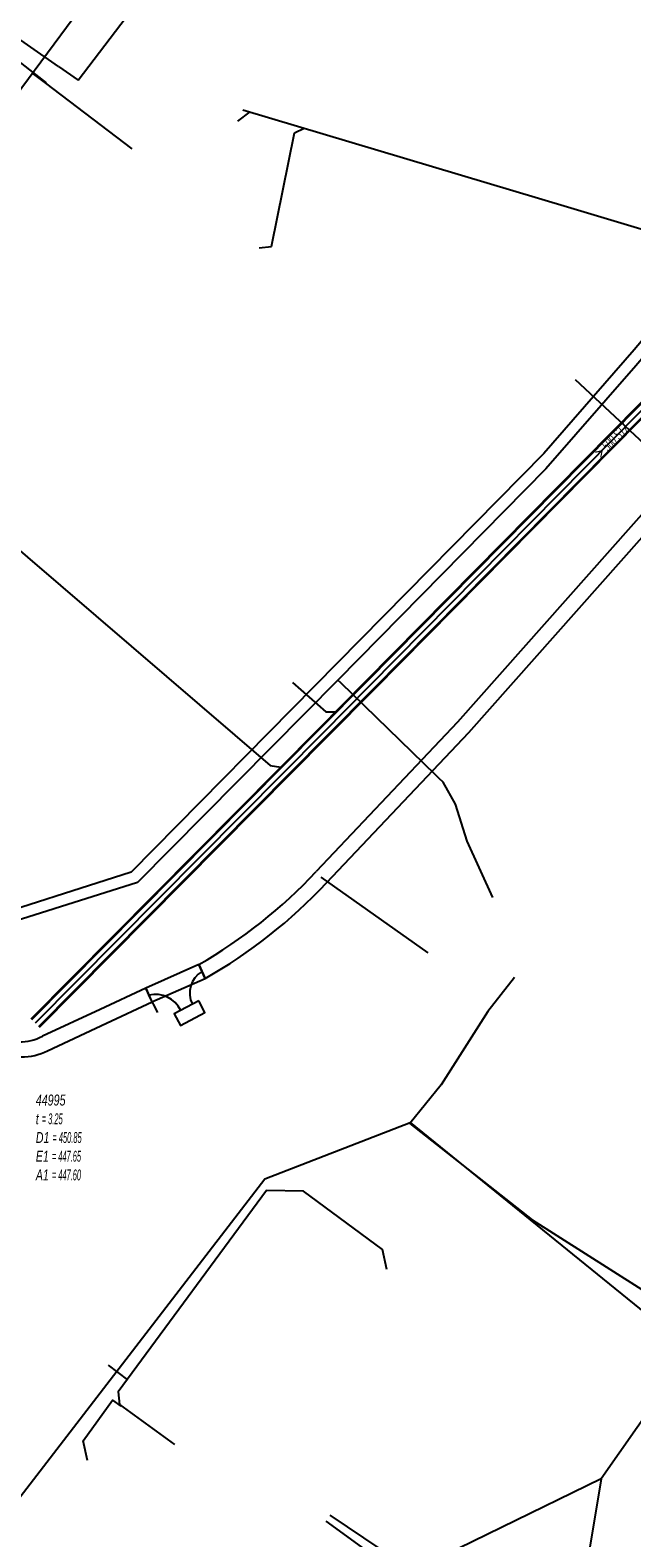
# Model space of a CAD drawing. Header units: metres. Extents: x 2695563 to 2696938, y 1260544 to 1262032.
# Tile 148 of 256: x 2696064 to 2696092, y 1261545 to 1261614. Entities that reach past the tile are written whole.
import ezdxf

# ---------------------------------------------------------------- set-up
doc = ezdxf.new("R2010")
doc.units = ezdxf.units.M
doc.linetypes.add('AUSGEZOGEN', pattern=[0])
for name, color, linetype in [('AW_LK_ Haltung Text', 7, 'AUSGEZOGEN'), ('AW_LK_Haltung', 24, 'AUSGEZOGEN'), ('AW_LK_Normschacht Text', 24, 'AUSGEZOGEN'), ('EW_LK_Bauwerk_FL_Linie_Punkt', 1, 'AUSGEZOGEN'), ('EW_LK_Trasseabs', 1, 'AUSGEZOGEN'), ('EW_LK_Trasserand', 1, 'AUSGEZOGEN'), ('FM_LK_SW_TRASSEKANTE', 94, 'AUSGEZOGEN'), ('GA_LK_Leitung', 32, 'AUSGEZOGEN'), ('TV_LK_LEITUNG', 92, 'AUSGEZOGEN'), ('WA_LK_Leitung', 171, 'AUSGEZOGEN')]:
    doc.layers.add(name, color=color, linetype=linetype)
doc.styles.add('ARIAL', font='arial.ttf')
pattern_1 = [(0, (2708005, 1273150), (6075, 6075), [6075, -6075]), (90, (2708005, 1273150), (-6075, 6075), [6075, -6075])]

# ---------------------------------------------------------------- blocks, each defined once
blk = doc.blocks.new('COMPLEXOBJECT_1853')
at = {"layer": 'EW_LK_Trasserand', "color": 1, "linetype": 'AUSGEZOGEN', "transparency": 33554687}
blk.add_line((6061.792, 11567.756), (6061.831, 11567.057), dxfattribs=at)
for points in [[(6068.256, 11570.268), (6066.16, 11569.285), (6063.499, 11568.052)], [(6063.731, 11567.387), (6066.456, 11568.651), (6068.553, 11569.634), (6068.256, 11570.268)]]:
    blk.add_lwpolyline(points, dxfattribs=at)
for centre, radius, start, end in [((6062.439, 11570.081), 2.289, 269.59401, 297.57462), ((6063.512, 11543.16), 24.656, 92.53094, 93.99969), ((6062.541, 11569.676), 2.58, 269.67683, 297.47644), ((6063.523, 11543.119), 23.997, 92.38077, 94.04281)]:
    blk.add_arc(centre, radius, start, end, dxfattribs=at)
blk = doc.blocks.new('COMPLEXOBJECT_1856')
at = {"layer": 'EW_LK_Trasserand', "color": 1, "linetype": 'AUSGEZOGEN', "transparency": 33554687}
blk.add_line((6070.709, 11571.357), (6070.993, 11570.717), dxfattribs=at)
for points in [[(6111.161, 11616.859), (6107.836, 11612.241), (6103.716, 11606.866), (6098.741, 11600.721), (6093.882, 11595.203), (6092.657, 11593.84), (6082.613, 11582.524), (6076.104, 11575.638)], [(6076.578, 11575.121), (6083.13, 11582.051), (6093.179, 11593.374), (6094.405, 11594.737), (6099.276, 11600.269), (6104.266, 11606.433), (6108.398, 11611.824), (6111.634, 11616.319)]]:
    blk.add_lwpolyline(points, dxfattribs=at)
for centre, radius, start, end in [((6059.301, 11591.273), 22.952, 299.80356, 317.06132), ((6059.528, 11591), 23.3, 299.47784, 317.0366)]:
    blk.add_arc(centre, radius, start, end, dxfattribs=at)
blk = doc.blocks.new('COMPLEXOBJECT_2265')
at = {"layer": 'EW_LK_Trasseabs', "color": 1, "linetype": 'AUSGEZOGEN', "transparency": 33554687}
blk.add_line((6092.146, 11594.48), (6088.048, 11598.303), dxfattribs=at)
for centre, radius, start, end in [((6091.948, 11594.272), 0.287, 338.91566, 46.45387), ((6092.65, 11593.992), 0.469, 157.81647, 304.82411)]:
    blk.add_arc(centre, radius, start, end, dxfattribs=at)

msp = doc.modelspace()

# ---------------------------------------------------------------- hatches: boundary and pattern name
at = {"layer": 'EW_LK_Bauwerk_FL_Linie_Punkt', "lineweight": 18, "transparency": 33554687}
h = msp.add_hatch(dxfattribs=at)
h.set_pattern_fill('MUSTER', color=1, scale=2025, style=0, pattern_type=2)
h.set_pattern_definition([(0, (2699905, 1265050), (2025, 2025), [2025, -2025]), (90, (2699905, 1265050), (-2025, 2025), [2025, -2025])])
h.paths.add_polyline_path([(2696071.67, 1261569.493), (2696070.543, 1261568.896), (2696070.829, 1261568.358), (2696071.956, 1261568.955)], flags=0)
at = {"layer": 'EW_LK_Trasserand', "lineweight": 18, "transparency": 33554687}
h = msp.add_hatch(dxfattribs=at)
h.set_pattern_fill('MUSTER', color=1, scale=6075, style=0, pattern_type=2)
h.set_pattern_definition(pattern_1)
h.paths.add_polyline_path([(2696071.963, 1261570.527), (2696072.163, 1261570.641), (2696072.362, 1261570.758), (2696072.559, 1261570.876), (2696072.756, 1261570.996), (2696072.951, 1261571.118), (2696073.145, 1261571.242), (2696073.338, 1261571.368), (2696073.53, 1261571.496), (2696073.72, 1261571.626), (2696073.909, 1261571.758), (2696074.097, 1261571.891), (2696074.283, 1261572.027), (2696074.468, 1261572.164), (2696074.652, 1261572.303), (2696074.834, 1261572.444), (2696075.015, 1261572.586), (2696075.194, 1261572.731), (2696075.372, 1261572.877), (2696075.549, 1261573.025), (2696075.724, 1261573.174), (2696075.898, 1261573.326), (2696076.07, 1261573.479), (2696076.24, 1261573.634), (2696076.409, 1261573.79), (2696076.577, 1261573.948), (2696076.743, 1261574.108), (2696076.907, 1261574.269), (2696077.07, 1261574.432), (2696077.231, 1261574.597), (2696077.39, 1261574.763), (2696077.548, 1261574.931), (2696084.1, 1261581.861), (2696094.149, 1261593.184), (2696095.375, 1261594.547), (2696100.246, 1261600.079), (2696105.236, 1261606.243), (2696109.368, 1261611.634), (2696112.604, 1261616.129), (2696112.615, 1261616.144), (2696112.626, 1261616.159), (2696112.638, 1261616.173), (2696112.65, 1261616.187), (2696112.663, 1261616.2), (2696112.675, 1261616.213), (2696112.689, 1261616.226), (2696112.703, 1261616.238), (2696112.717, 1261616.25), (2696112.731, 1261616.262), (2696112.746, 1261616.273), (2696112.761, 1261616.284), (2696112.776, 1261616.294), (2696112.792, 1261616.303), (2696112.808, 1261616.313), (2696112.824, 1261616.321), (2696112.841, 1261616.33), (2696112.858, 1261616.337), (2696112.874, 1261616.345), (2696112.892, 1261616.351), (2696112.909, 1261616.357), (2696112.927, 1261616.363), (2696112.944, 1261616.368), (2696112.962, 1261616.373), (2696112.98, 1261616.377), (2696112.998, 1261616.381), (2696113.017, 1261616.384), (2696113.035, 1261616.386), (2696113.053, 1261616.388), (2696113.072, 1261616.389), (2696113.09, 1261616.39), (2696113.115, 1261616.392), (2696113.139, 1261616.395), (2696113.164, 1261616.398), (2696113.188, 1261616.402), (2696113.212, 1261616.407), (2696113.237, 1261616.413), (2696113.26, 1261616.419), (2696113.284, 1261616.426), (2696113.308, 1261616.434), (2696113.331, 1261616.442), (2696113.354, 1261616.451), (2696113.377, 1261616.46), (2696113.399, 1261616.471), (2696113.422, 1261616.482), (2696113.444, 1261616.493), (2696113.465, 1261616.505), (2696113.486, 1261616.518), (2696113.507, 1261616.532), (2696113.528, 1261616.546), (2696113.548, 1261616.56), (2696113.567, 1261616.575), (2696113.586, 1261616.591), (2696113.605, 1261616.607), (2696113.623, 1261616.624), (2696113.641, 1261616.641), (2696113.658, 1261616.659), (2696113.675, 1261616.677), (2696113.691, 1261616.696), (2696113.706, 1261616.715), (2696113.722, 1261616.735), (2696113.736, 1261616.755), (2696114.663, 1261618.017), (2696114.676, 1261618.037), (2696114.689, 1261618.057), (2696114.701, 1261618.077), (2696114.713, 1261618.098), (2696114.724, 1261618.119), (2696114.734, 1261618.14), (2696114.744, 1261618.162), (2696114.754, 1261618.183), (2696114.763, 1261618.205), (2696114.772, 1261618.227), (2696114.78, 1261618.25), (2696114.787, 1261618.272), (2696114.794, 1261618.295), (2696114.801, 1261618.318), (2696114.806, 1261618.341), (2696114.812, 1261618.364), (2696114.816, 1261618.387), (2696114.821, 1261618.411), (2696114.824, 1261618.434), (2696114.827, 1261618.458), (2696114.83, 1261618.481), (2696114.832, 1261618.505), (2696114.833, 1261618.529), (2696114.834, 1261618.552), (2696114.834, 1261618.576), (2696114.833, 1261618.6), (2696114.833, 1261618.624), (2696114.831, 1261618.647), (2696114.829, 1261618.671), (2696114.826, 1261618.694), (2696114.823, 1261618.718), (2696114.791, 1261618.928), (2696114.789, 1261618.939), (2696114.787, 1261618.95), (2696114.785, 1261618.96), (2696114.784, 1261618.971), (2696114.783, 1261618.982), (2696114.782, 1261618.993), (2696114.782, 1261619.004), (2696114.782, 1261619.015), (2696114.782, 1261619.026), (2696114.782, 1261619.037), (2696114.783, 1261619.048), (2696114.784, 1261619.059), (2696114.785, 1261619.07), (2696114.786, 1261619.081), (2696114.788, 1261619.092), (2696114.79, 1261619.103), (2696114.792, 1261619.113), (2696114.795, 1261619.124), (2696114.798, 1261619.135), (2696114.801, 1261619.145), (2696114.805, 1261619.156), (2696114.808, 1261619.166), (2696114.812, 1261619.176), (2696114.816, 1261619.186), (2696114.821, 1261619.196), (2696114.826, 1261619.206), (2696114.831, 1261619.216), (2696114.836, 1261619.226), (2696114.841, 1261619.235), (2696114.847, 1261619.245), (2696114.853, 1261619.254), (2696115.125, 1261619.647), (2696121.563, 1261629.196), (2696126.462, 1261636.494), (2696132.686, 1261646.416), (2696134.159, 1261648.765), (2696134.484, 1261649.292), (2696139.294, 1261657.254), (2696138.695, 1261657.616), (2696133.886, 1261649.657), (2696133.565, 1261649.135), (2696132.093, 1261646.788), (2696125.875, 1261636.875), (2696120.982, 1261629.586), (2696114.548, 1261620.042), (2696114.192, 1261619.53), (2696114.181, 1261619.513), (2696114.171, 1261619.496), (2696114.161, 1261619.479), (2696114.151, 1261619.462), (2696114.142, 1261619.444), (2696114.133, 1261619.426), (2696114.125, 1261619.408), (2696114.118, 1261619.39), (2696114.11, 1261619.371), (2696114.104, 1261619.352), (2696114.097, 1261619.333), (2696114.092, 1261619.314), (2696114.087, 1261619.295), (2696114.082, 1261619.276), (2696114.078, 1261619.256), (2696114.074, 1261619.237), (2696114.071, 1261619.217), (2696114.068, 1261619.197), (2696114.066, 1261619.177), (2696114.065, 1261619.158), (2696114.064, 1261619.138), (2696114.063, 1261619.118), (2696114.063, 1261619.098), (2696114.064, 1261619.078), (2696114.065, 1261619.058), (2696114.066, 1261619.038), (2696114.068, 1261619.018), (2696114.071, 1261618.999), (2696114.074, 1261618.979), (2696114.078, 1261618.959), (2696114.082, 1261618.94), (2696114.111, 1261618.745), (2696114.113, 1261618.731), (2696114.115, 1261618.716), (2696114.116, 1261618.702), (2696114.117, 1261618.687), (2696114.117, 1261618.672), (2696114.117, 1261618.658), (2696114.117, 1261618.643), (2696114.117, 1261618.629), (2696114.116, 1261618.614), (2696114.115, 1261618.6), (2696114.113, 1261618.585), (2696114.111, 1261618.571), (2696114.109, 1261618.556), (2696114.107, 1261618.542), (2696114.104, 1261618.528), (2696114.1, 1261618.513), (2696114.097, 1261618.499), (2696114.093, 1261618.485), (2696114.089, 1261618.471), (2696114.084, 1261618.457), (2696114.079, 1261618.444), (2696114.074, 1261618.43), (2696114.068, 1261618.416), (2696114.063, 1261618.403), (2696114.056, 1261618.39), (2696114.05, 1261618.377), (2696114.043, 1261618.364), (2696114.036, 1261618.351), (2696114.029, 1261618.339), (2696114.021, 1261618.326), (2696114.013, 1261618.314), (2696113.261, 1261617.291), (2696113.25, 1261617.275), (2696113.238, 1261617.26), (2696113.225, 1261617.244), (2696113.213, 1261617.23), (2696113.2, 1261617.215), (2696113.186, 1261617.201), (2696113.172, 1261617.187), (2696113.158, 1261617.174), (2696113.143, 1261617.161), (2696113.128, 1261617.149), (2696113.112, 1261617.137), (2696113.097, 1261617.125), (2696113.08, 1261617.114), (2696113.064, 1261617.104), (2696113.047, 1261617.094), (2696113.03, 1261617.084), (2696113.013, 1261617.075), (2696112.995, 1261617.066), (2696112.978, 1261617.058), (2696112.96, 1261617.051), (2696112.941, 1261617.044), (2696112.923, 1261617.037), (2696112.904, 1261617.031), (2696112.886, 1261617.026), (2696112.867, 1261617.021), (2696112.848, 1261617.016), (2696112.829, 1261617.013), (2696112.809, 1261617.009), (2696112.79, 1261617.007), (2696112.77, 1261617.005), (2696112.751, 1261617.003), (2696112.727, 1261617.002), (2696112.704, 1261617), (2696112.681, 1261616.998), (2696112.657, 1261616.995), (2696112.634, 1261616.991), (2696112.611, 1261616.986), (2696112.588, 1261616.981), (2696112.565, 1261616.975), (2696112.543, 1261616.968), (2696112.52, 1261616.961), (2696112.498, 1261616.953), (2696112.476, 1261616.945), (2696112.454, 1261616.935), (2696112.433, 1261616.925), (2696112.412, 1261616.915), (2696112.391, 1261616.904), (2696112.371, 1261616.892), (2696112.351, 1261616.879), (2696112.331, 1261616.866), (2696112.312, 1261616.853), (2696112.293, 1261616.839), (2696112.275, 1261616.824), (2696112.257, 1261616.809), (2696112.239, 1261616.793), (2696112.222, 1261616.777), (2696112.206, 1261616.76), (2696112.19, 1261616.743), (2696112.174, 1261616.725), (2696112.159, 1261616.707), (2696112.145, 1261616.688), (2696112.131, 1261616.669), (2696108.806, 1261612.051), (2696104.686, 1261606.676), (2696099.711, 1261600.531), (2696094.852, 1261595.013), (2696093.627, 1261593.65), (2696083.583, 1261582.334), (2696077.074, 1261575.448), (2696076.921, 1261575.285), (2696076.767, 1261575.124), (2696076.611, 1261574.965), (2696076.454, 1261574.807), (2696076.295, 1261574.65), (2696076.134, 1261574.496), (2696075.973, 1261574.342), (2696075.809, 1261574.19), (2696075.644, 1261574.04), (2696075.478, 1261573.892), (2696075.31, 1261573.745), (2696075.141, 1261573.599), (2696074.97, 1261573.456), (2696074.799, 1261573.314), (2696074.625, 1261573.174), (2696074.45, 1261573.035), (2696074.274, 1261572.898), (2696074.097, 1261572.763), (2696073.918, 1261572.629), (2696073.738, 1261572.498), (2696073.557, 1261572.368), (2696073.375, 1261572.239), (2696073.191, 1261572.113), (2696073.006, 1261571.988), (2696072.82, 1261571.866), (2696072.633, 1261571.744), (2696072.444, 1261571.625), (2696072.255, 1261571.508), (2696072.064, 1261571.392), (2696071.872, 1261571.279), (2696071.679, 1261571.167)], flags=0)
h = msp.add_hatch(dxfattribs=at)
h.set_pattern_fill('MUSTER', color=1, scale=6075, style=0, pattern_type=2)
h.set_pattern_definition(pattern_1)
h.paths.add_polyline_path([(2696071.679, 1261571.167), (2696069.233, 1261570.081), (2696069.517, 1261569.441), (2696071.963, 1261570.527)], flags=0)
h = msp.add_hatch(dxfattribs=at)
h.set_pattern_fill('MUSTER', color=1, scale=6075, style=0, pattern_type=2)
h.set_pattern_definition(pattern_1)
h.paths.add_polyline_path([(2696069.226, 1261570.078), (2696067.13, 1261569.095), (2696064.469, 1261567.862), (2696064.437, 1261567.846), (2696064.405, 1261567.83), (2696064.372, 1261567.814), (2696064.339, 1261567.799), (2696064.306, 1261567.785), (2696064.273, 1261567.771), (2696064.239, 1261567.758), (2696064.206, 1261567.745), (2696064.172, 1261567.733), (2696064.138, 1261567.721), (2696064.103, 1261567.71), (2696064.069, 1261567.699), (2696064.034, 1261567.689), (2696063.999, 1261567.679), (2696063.964, 1261567.67), (2696063.929, 1261567.662), (2696063.894, 1261567.654), (2696063.859, 1261567.647), (2696063.823, 1261567.64), (2696063.788, 1261567.633), (2696063.752, 1261567.628), (2696063.717, 1261567.623), (2696063.681, 1261567.618), (2696063.645, 1261567.614), (2696063.609, 1261567.611), (2696063.573, 1261567.608), (2696063.537, 1261567.606), (2696063.501, 1261567.604), (2696063.465, 1261567.603), (2696063.429, 1261567.602), (2696063.393, 1261567.602), (2696063.373, 1261567.601), (2696063.352, 1261567.6), (2696063.332, 1261567.599), (2696063.312, 1261567.598), (2696063.291, 1261567.597), (2696063.271, 1261567.596), (2696063.25, 1261567.595), (2696063.23, 1261567.594), (2696063.21, 1261567.593), (2696063.189, 1261567.592), (2696063.169, 1261567.591), (2696063.149, 1261567.59), (2696063.128, 1261567.589), (2696063.108, 1261567.588), (2696063.088, 1261567.587), (2696063.067, 1261567.585), (2696063.047, 1261567.584), (2696063.026, 1261567.583), (2696063.006, 1261567.582), (2696062.986, 1261567.581), (2696062.965, 1261567.579), (2696062.945, 1261567.578), (2696062.925, 1261567.577), (2696062.904, 1261567.576), (2696062.884, 1261567.574), (2696062.864, 1261567.573), (2696062.843, 1261567.572), (2696062.823, 1261567.57), (2696062.803, 1261567.569), (2696062.782, 1261567.567), (2696062.762, 1261567.566), (2696062.801, 1261566.867), (2696062.823, 1261566.869), (2696062.846, 1261566.87), (2696062.868, 1261566.872), (2696062.891, 1261566.873), (2696062.913, 1261566.875), (2696062.935, 1261566.876), (2696062.958, 1261566.878), (2696062.98, 1261566.879), (2696063.003, 1261566.88), (2696063.025, 1261566.882), (2696063.047, 1261566.883), (2696063.07, 1261566.884), (2696063.092, 1261566.886), (2696063.115, 1261566.887), (2696063.137, 1261566.888), (2696063.16, 1261566.89), (2696063.182, 1261566.891), (2696063.204, 1261566.892), (2696063.227, 1261566.893), (2696063.249, 1261566.894), (2696063.272, 1261566.896), (2696063.294, 1261566.897), (2696063.317, 1261566.898), (2696063.339, 1261566.899), (2696063.361, 1261566.9), (2696063.384, 1261566.901), (2696063.406, 1261566.902), (2696063.429, 1261566.903), (2696063.451, 1261566.904), (2696063.474, 1261566.905), (2696063.496, 1261566.906), (2696063.536, 1261566.906), (2696063.577, 1261566.907), (2696063.617, 1261566.908), (2696063.657, 1261566.91), (2696063.698, 1261566.913), (2696063.738, 1261566.916), (2696063.778, 1261566.92), (2696063.818, 1261566.924), (2696063.858, 1261566.93), (2696063.898, 1261566.935), (2696063.938, 1261566.942), (2696063.978, 1261566.949), (2696064.018, 1261566.956), (2696064.057, 1261566.965), (2696064.097, 1261566.973), (2696064.136, 1261566.983), (2696064.175, 1261566.993), (2696064.214, 1261567.004), (2696064.253, 1261567.015), (2696064.291, 1261567.027), (2696064.33, 1261567.039), (2696064.368, 1261567.053), (2696064.406, 1261567.066), (2696064.444, 1261567.081), (2696064.481, 1261567.095), (2696064.518, 1261567.111), (2696064.555, 1261567.127), (2696064.592, 1261567.144), (2696064.629, 1261567.161), (2696064.665, 1261567.179), (2696064.701, 1261567.197), (2696067.426, 1261568.461), (2696069.523, 1261569.444)], flags=0)

# ---------------------------------------------------------------- linework, layer by layer
at = {"layer": 'AW_LK_Haltung', "color": 24, "linetype": 'AUSGEZOGEN', "transparency": 33554687}
for p, q in [((2696073.468, 1261610.026), (2696074.035, 1261610.45)), ((2696073.7, 1261610.55), (2696088.644, 1261606.072)), ((2696074.452, 1261604.194), (2696075.024, 1261604.244)), ((2696067.501, 1261552.702), (2696068.384, 1261552.038)), ((2696077.7, 1261545.79), (2696089, 1261538.23))]:
    msp.add_line(p, q, dxfattribs=at)
at = {"layer": 'AW_LK_Haltung', "linetype": 'AUSGEZOGEN', "transparency": 33554687}
for p, q in [((2696079.36, 1261584.218), (2696093.477, 1261598.521)), ((2696079.374, 1261584.204), (2696093.491, 1261598.507)), ((2696079.388, 1261584.19), (2696093.505, 1261598.493)), ((2696079.716, 1261583.866), (2696093.833, 1261598.169)), ((2696079.73, 1261583.852), (2696093.847, 1261598.155)), ((2696079.744, 1261583.838), (2696093.861, 1261598.141)), ((2696077.219, 1261582.049), (2696079.36, 1261584.218)), ((2696077.233, 1261582.035), (2696079.374, 1261584.204)), ((2696077.247, 1261582.021), (2696079.388, 1261584.19)), ((2696077.575, 1261581.697), (2696079.716, 1261583.866)), ((2696077.589, 1261581.683), (2696079.73, 1261583.852)), ((2696077.603, 1261581.669), (2696079.744, 1261583.838)), ((2696063.959, 1261568.662), (2696077.219, 1261582.049)), ((2696063.973, 1261568.648), (2696077.233, 1261582.035)), ((2696063.988, 1261568.634), (2696077.247, 1261582.021)), ((2696064.314, 1261568.31), (2696077.575, 1261581.697)), ((2696064.329, 1261568.296), (2696077.589, 1261581.683)), ((2696064.343, 1261568.282), (2696077.603, 1261581.669))]:
    msp.add_line(p, q, dxfattribs=at)
at = {"layer": 'AW_LK_Haltung', "color": 255, "transparency": 33554687}
for p, q in [((2696079.552, 1261584.028), (2696093.669, 1261598.331)), ((2696077.411, 1261581.859), (2696079.552, 1261584.028)), ((2696064.151, 1261568.472), (2696077.411, 1261581.859))]:
    msp.add_line(p, q, dxfattribs=at)
at = {"layer": 'AW_LK_Haltung', "color": 24, "linetype": 'AUSGEZOGEN', "transparency": 33554687}
for points in [[(2696075.024, 1261604.244), (2696076.074, 1261609.489), (2696076.526, 1261609.703)], [(2696088.644, 1261606.072), (2696097.703, 1261603.358), (2696098.288, 1261603.388)], [(2696060.52, 1261592.727), (2696074.964, 1261580.344), (2696075.455, 1261580.259)], [(2696075.988, 1261584.154), (2696077.519, 1261582.811), (2696077.974, 1261582.811)], [(2696080.326, 1261557.119), (2696080.131, 1261558.031), (2696076.496, 1261560.719), (2696074.795, 1261560.756), (2696067.964, 1261551.476), (2696068.026, 1261550.895), (2696070.549, 1261549.049)], [(2696066.548, 1261548.308), (2696066.346, 1261549.223), (2696067.7, 1261551.088), (2696068.084, 1261550.813)]]:
    msp.add_lwpolyline(points, dxfattribs=at)
at = {"layer": 'EW_LK_Bauwerk_FL_Linie_Punkt', "color": 1, "linetype": 'AUSGEZOGEN', "transparency": 33554687}
msp.add_lwpolyline([(2696071.67, 1261569.493), (2696070.543, 1261568.896), (2696070.829, 1261568.358), (2696071.956, 1261568.955), (2696071.67, 1261569.493)], close=True, dxfattribs=at)
at = {"layer": 'EW_LK_Trasseabs', "color": 1, "linetype": 'AUSGEZOGEN', "transparency": 33554687}
for p, q in [((2696065.212, 1261612.545), (2696054.874, 1261619.736)), ((2696066.119, 1261611.916), (2696069.521, 1261616.387)), ((2696065.212, 1261612.545), (2696066.119, 1261611.916)), ((2696082.235, 1261571.702), (2696077.311, 1261575.19)), ((2696069.78, 1261568.949), (2696069.375, 1261569.761))]:
    msp.add_line(p, q, dxfattribs=at)
for centre, radius, start, end in [((2696072.396, 1261569.859), 1.144, 120.19675, 207.08174), ((2696069.651, 1261568.461), 1.329, 26.50773, 101.99953)]:
    msp.add_arc(centre, radius, start, end, dxfattribs=at)
at = {"layer": 'EW_LK_Trasserand', "color": 1, "linetype": 'AUSGEZOGEN', "transparency": 33554687}
msp.add_lwpolyline([(2696071.679, 1261571.167), (2696069.233, 1261570.081), (2696069.517, 1261569.441), (2696071.963, 1261570.527), (2696071.679, 1261571.167)], close=True, dxfattribs=at)
at = {"layer": 'FM_LK_SW_TRASSEKANTE', "color": 94, "linetype": 'AUSGEZOGEN', "transparency": 33554687}
msp.add_line((2696061.448, 1261608.794), (2696065.889, 1261614.77), dxfattribs=at)
for points in [[(2696068.611, 1261608.754), (2696064.629, 1261611.778), (2696064.019, 1261612.239)], [(2696086.21, 1261570.561), (2696084.987, 1261569.005), (2696082.831, 1261565.63), (2696081.394, 1261563.834), (2696087.022, 1261559.396), (2696094.35, 1261554.754), (2696102.448, 1261547.581)]]:
    msp.add_lwpolyline(points, dxfattribs=at)
at = {"layer": 'GA_LK_Leitung', "color": 32, "linetype": 'AUSGEZOGEN', "transparency": 33554687}
msp.add_lwpolyline([(2696103.915, 1261614.381), (2696096.343, 1261604.972), (2696094.003, 1261602.19), (2696091.712, 1261599.49), (2696087.554, 1261594.716), (2696068.561, 1261575.426), (2696061.156, 1261573.064), (2696053.664, 1261574.486), (2696046.362, 1261580.687), (2696044.584, 1261586.207), (2696043.482, 1261589.541), (2696045.096, 1261598.252), (2696048.378, 1261601.883), (2696057.393, 1261612.107), (2696062.777, 1261621.569)], dxfattribs=at)
at = {"layer": 'TV_LK_LEITUNG', "color": 92, "linetype": 'AUSGEZOGEN', "transparency": 33554687}
for points in [[(2696008.999, 1261565.797), (2696012.901, 1261563.481), (2696020.006, 1261558.872), (2696046.22, 1261540.318), (2696055.237, 1261533.692), (2696061.176, 1261543.703), (2696074.707, 1261561.297), (2696081.398, 1261563.895), (2696091.958, 1261555.317)], [(2696091.958, 1261555.317), (2696094.341, 1261553.376), (2696090.207, 1261547.466)], [(2696090.207, 1261547.466), (2696081.015, 1261542.988), (2696077.53, 1261545.514)], [(2696090.207, 1261547.466), (2696088.386, 1261536.564), (2696089.968, 1261535.155)]]:
    msp.add_lwpolyline(points, dxfattribs=at)
at = {"layer": 'WA_LK_Leitung', "color": 7, "linetype": 'AUSGEZOGEN', "transparency": 33554687}
for points in [[(2696107.787, 1261618.624), (2696102.737, 1261612.063), (2696098.834, 1261607.102), (2696095, 1261602.488), (2696091.79, 1261598.757), (2696087.652, 1261594.002), (2696078.075, 1261584.274), (2696068.855, 1261574.944), (2696061.163, 1261572.514), (2696059.292, 1261572.877), (2696058.851, 1261572.948), (2696053.193, 1261574.034), (2696045.907, 1261580.43), (2696043.243, 1261588.642), (2696042.918, 1261589.588), (2696044.587, 1261598.353), (2696044.838, 1261598.668), (2696047.364, 1261601.553), (2696056.955, 1261612.383), (2696059.163, 1261616.294)], [(2696061.222, 1261614.824), (2696061.471, 1261614.461), (2696061.764, 1261614.032), (2696064.639, 1261611.79)], [(2696082.745, 1261579.738), (2696082.588, 1261579.89), (2696078.208, 1261584.142), (2696078.075, 1261584.274)], [(2696085.211, 1261574.25), (2696084.026, 1261576.849), (2696083.485, 1261578.557), (2696082.924, 1261579.564), (2696082.745, 1261579.738)]]:
    msp.add_lwpolyline(points, dxfattribs=at)

# ---------------------------------------------------------------- block references
at = {"layer": 'EW_LK_Trasseabs', "color": 1, "linetype": 'AUSGEZOGEN', "lineweight": -3, "transparency": 33554687}
msp.add_blockref('COMPLEXOBJECT_2265', (2690000.97, 1249999.81), dxfattribs=at)
at = {"layer": 'EW_LK_Trasserand', "color": 1, "linetype": 'AUSGEZOGEN', "lineweight": -3, "transparency": 33554687}
for name in ['COMPLEXOBJECT_1856', 'COMPLEXOBJECT_1853']:
    msp.add_blockref(name, (2690000.97, 1249999.81), dxfattribs=at)

# ---------------------------------------------------------------- texts
at = {"layer": 'AW_LK_ Haltung Text', "color": 24, "transparency": 33554687, "insert": (2696090.698, 1261595.315), "char_height": 0.55705, "width": 2.75543, "attachment_point": 5, "rotation": 45.5094, "style": 'ARIAL'}
msp.add_mtext('\\A1;{\\fArial|i1|b0;\\H0.557054;\\W0.700000;\\C24;> \\W0.490000;500 STZ}\\P', dxfattribs=at)
at = {"layer": 'AW_LK_Normschacht Text', "color": 24, "transparency": 33554687, "insert": (2696064.167, 1261565.175), "char_height": 0.50641, "width": 2.8427, "attachment_point": 1, "line_spacing_factor": 1.024096, "style": 'ARIAL'}
msp.add_mtext('\\A1;{\\fArial|i1|b0;\\H0.506413;\\W0.695636;\\C24;44995}\\P{\\fArial|i1|b0;\\H0.505000;\\W0.695636;\\C24;t \\W0.486945;= 3.25}\\P{\\fArial|i1|b0;\\H0.505000;\\W0.695636;\\C24;D1 \\W0.486945;= 450.85}\\P{\\fArial|i1|b0;\\H0.505000;\\W0.695636;\\C24;E1 \\W0.486945;= 447.65}\\P{\\fArial|i1|b0;\\H0.505000;\\W0.695636;\\C24;A1 \\W0.486945;= 447.60}\\P', dxfattribs=at)

doc.saveas('drawing.dxf')
